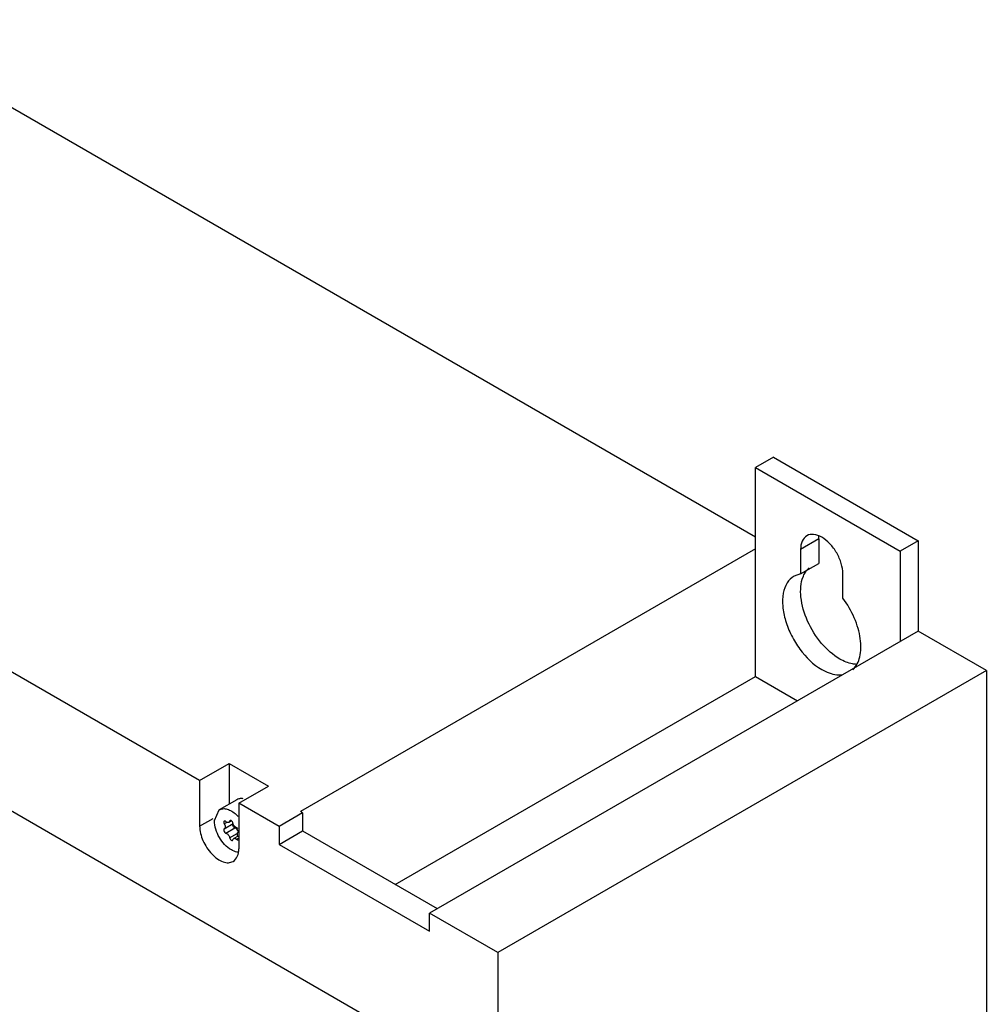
# Model space of a CAD drawing. Header units: millimetres. Extents: x 57 to 443, y 128 to 571.
# Tile 5 of 5: x 200 to 313, y 455 to 571. Entities that reach past the tile are written whole.
import ezdxf

# ---------------------------------------------------------------- set-up
doc = ezdxf.new("R2010")
doc.units = ezdxf.units.MM
doc.header["$LTSCALE"] = 45.402693
doc.layers.add('00_COMPONENTS_2', color=7, linetype='CONTINUOUS')

msp = doc.modelspace()

# ---------------------------------------------------------------- linework, layer by layer
at = {"layer": '00_COMPONENTS_2', "color": 7, "linetype": 'Continuous'}
for p, q in [((286.02, 509.86), (180.88, 570.56)), ((123.57, 521.14), (255.8, 444.8)), ((288.15, 519.25), (286.02, 518.02)), ((288.15, 519.25), (305.12, 509.45)), ((286.02, 493.53), (286.02, 518.02)), ((286.02, 518.02), (303, 508.22)), ((293.45, 509.65), (291.33, 508.43)), ((293.45, 509.65), (293.45, 506.78)), ((305.12, 509.45), (303, 508.22)), ((305.12, 509.45), (305.12, 498.85)), ((286.02, 508.49), (232.66, 477.68)), ((291.33, 508.43), (291.33, 505.55)), ((303, 508.22), (303, 497.63)), ((291.33, 505.55), (293.45, 506.78)), ((291.33, 505.55), (290.55, 505.28)), ((296.28, 502.69), (296.28, 505.57)), ((220.83, 481.32), (184.55, 502.26)), ((305.1, 498.85), (247.78, 465.76)), ((313.11, 494.22), (305.1, 498.85)), ((243.78, 469.13), (286.02, 493.53)), ((313.11, 494.22), (255.8, 461.13)), ((286.02, 493.53), (290.95, 490.68)), ((313.11, 494.22), (313.11, 451.93)), ((220.83, 481.32), (224.29, 483.32)), ((224.29, 483.32), (224.29, 478.55)), ((224.29, 483.32), (228.89, 480.67)), ((220.83, 481.32), (220.83, 475.97)), ((225.43, 478.67), (228.89, 480.67)), ((225.19, 479.07), (223.14, 477.89)), ((225.43, 478.67), (225.43, 473.32)), ((230.15, 475.94), (225.43, 478.67)), ((222.56, 476.61), (223.14, 477.89)), ((232.91, 477.53), (230.15, 475.94)), ((232.91, 477.53), (232.66, 477.68)), ((232.91, 477.53), (232.91, 475.41)), ((220.83, 475.97), (222.4, 476.88)), ((223.72, 476.22), (223.98, 476.38)), ((223.72, 475.64), (224.78, 476.26)), ((224.58, 476.59), (224.26, 476.4)), ((224.35, 476.54), (224.26, 476.4)), ((224.4, 476.62), (224.35, 476.54)), ((224.35, 476.54), (224.42, 476.58)), ((230.15, 475.94), (230.15, 473.82)), ((223.91, 475.15), (224.97, 475.76)), ((224.35, 474.6), (225.22, 475.11)), ((225.26, 474.77), (224.83, 474.52)), ((225.36, 475.28), (225.43, 475.31)), ((230.15, 473.82), (232.91, 475.41)), ((232.91, 475.41), (248.7, 466.29)), ((224.68, 474.3), (224.73, 474.38)), ((224.73, 474.38), (224.83, 474.52)), ((225.17, 474.42), (225.39, 474.55)), ((230.15, 473.82), (247.78, 463.64)), ((247.78, 463.64), (247.78, 465.76)), ((255.8, 461.13), (247.78, 465.76)), ((255.8, 461.13), (255.8, 444.8))]:
    msp.add_line(p, q, dxfattribs=at)
for centre, radius, start, end in [((294.69, 504), 3.31, 156.9498, 158.3357), ((222.4, 474.39), 4, 42.6556, 47.0855), ((226.08, 475.13), 0.84, 202.896, 210.8849)]:
    msp.add_arc(centre, radius, start, end, dxfattribs=at)
for points, knots in [([(292.05, 510.03), (291.82, 509.89), (291.41, 509.38), (291.33, 508.76), (291.33, 508.43)], [0, 0, 0, 0, 0.449166, 1, 1, 1, 1]), ([(293.8, 509.86), (293.51, 510.02), (292.93, 510.27), (292.29, 510.17), (292.05, 510.03)], [0, 0, 0, 0, 0.550833, 1, 1, 1, 1]), ([(296.28, 505.57), (296.28, 505.98), (296.13, 506.83), (295.6, 508.03), (294.82, 509.1), (294.15, 509.65), (293.8, 509.86)], [0, 0, 0, 0, 0.237254, 0.500001, 0.762748, 1, 1, 1, 1]), ([(291.65, 505.29), (291.69, 505.39), (291.86, 505.75), (292.12, 506.07), (292.34, 506.27)], [0, 0, 0, 0, 0.263818, 1, 1, 1, 1]), ([(290.55, 505.28), (290.23, 505.09), (289.64, 504.49), (289.21, 503.22), (289.17, 501.69), (289.52, 500.01), (290.21, 498.3), (291.48, 496.24), (292.8, 494.92), (293.8, 494.34)], [0, 0, 0, 0, 0.087104, 0.1867, 0.304249, 0.438237, 0.582928, 0.730423, 1, 1, 1, 1]), ([(295.92, 495.57), (295.11, 496.04), (293.62, 497.39), (292.05, 499.92), (291.23, 502.63), (291.33, 504.48), (291.62, 505.22)], [0, 0, 0, 0, 0.250652, 0.526817, 0.787604, 1, 1, 1, 1]), ([(297.45, 494.32), (297.87, 494.71), (298.29, 495.59), (298.43, 496.86), (298.35, 498), (298.09, 499.19), (297.49, 500.83), (296.82, 501.99), (296.28, 502.69)], [0, 0, 0, 0, 0.187989, 0.300511, 0.42565, 0.561613, 0.705306, 1, 1, 1, 1]), ([(297.9, 494.94), (297.74, 494.95), (297.05, 495.02), (296.39, 495.3), (295.92, 495.57)], [0, 0, 0, 0, 0.227833, 1, 1, 1, 1]), ([(293.8, 494.34), (294.01, 494.22), (294.77, 493.84), (295.67, 493.65), (296.28, 493.75)], [0, 0, 0, 0, 0.282637, 1, 1, 1, 1]), ([(225.94, 479.18), (225.89, 479.19), (225.71, 479.21), (225.53, 479.2), (225.41, 479.16)], [0, 0, 0, 0, 0.265001, 1, 1, 1, 1]), ([(223.14, 477.89), (223.27, 477.96), (223.58, 478.05), (224.1, 477.98), (224.63, 477.72), (224.96, 477.47), (225.12, 477.32)], [0, 0, 0, 0, 0.202786, 0.430875, 0.696818, 1, 1, 1, 1]), ([(220.83, 475.97), (220.83, 475.39), (221.15, 474.19), (221.98, 472.91), (222.86, 472.13), (223.53, 471.76), (224.18, 471.63), (224.59, 471.74), (224.75, 471.83)], [0, 0, 0, 0, 0.269904, 0.561308, 0.69545, 0.813135, 0.912853, 1, 1, 1, 1]), ([(224.55, 473.17), (223.96, 473.51), (223.03, 474.58), (222.56, 475.93), (222.56, 476.61)], [0, 0, 0, 0, 0.499703, 1, 1, 1, 1]), ([(223.72, 476.55), (223.69, 476.54), (223.66, 476.49), (223.66, 476.44), (223.66, 476.43)], [0, 0, 0, 0, 0.707775, 1, 1, 1, 1]), ([(223.83, 475.87), (223.83, 475.85), (223.82, 475.76), (223.77, 475.67), (223.72, 475.64)], [0, 0, 0, 0, 0.296909, 1, 1, 1, 1]), ([(224.1, 476.39), (224.08, 476.39), (224.01, 476.42), (223.95, 476.46), (223.91, 476.5)], [0, 0, 0, 0, 0.226513, 1, 1, 1, 1]), ([(224.56, 476.59), (224.55, 476.6), (224.5, 476.63), (224.44, 476.64), (224.4, 476.62)], [0, 0, 0, 0, 0.301874, 1, 1, 1, 1]), ([(225.17, 475.77), (225.16, 475.78), (225.09, 475.8), (225.03, 475.84), (224.98, 475.88)], [0, 0, 0, 0, 0.223303, 1, 1, 1, 1]), ([(223.72, 475.64), (223.69, 475.63), (223.66, 475.58), (223.66, 475.53), (223.66, 475.51)], [0, 0, 0, 0, 0.703091, 1, 1, 1, 1]), ([(223.66, 475.51), (223.66, 475.49), (223.67, 475.39), (223.73, 475.29), (223.78, 475.23)], [0, 0, 0, 0, 0.230266, 1, 1, 1, 1]), ([(223.78, 475.23), (223.81, 475.2), (223.85, 475.17), (223.9, 475.15), (223.91, 475.15)], [0, 0, 0, 0, 0.781161, 1, 1, 1, 1]), ([(223.91, 475.15), (224.02, 475.12), (224.22, 474.95), (224.33, 474.73), (224.35, 474.6)], [0, 0, 0, 0, 0.465061, 1, 1, 1, 1]), ([(225.16, 475.66), (225.15, 475.67), (225.09, 475.71), (225.02, 475.75), (224.97, 475.76)], [0, 0, 0, 0, 0.276593, 1, 1, 1, 1]), ([(225.3, 475.69), (225.27, 475.72), (225.23, 475.75), (225.18, 475.77), (225.17, 475.77)], [0, 0, 0, 0, 0.781161, 1, 1, 1, 1]), ([(225.26, 475.05), (225.26, 475.06), (225.26, 475.13), (225.28, 475.19), (225.31, 475.22)], [0, 0, 0, 0, 0.280676, 1, 1, 1, 1]), ([(224.35, 474.6), (224.36, 474.56), (224.4, 474.42), (224.59, 474.25), (224.68, 474.3)], [0, 0, 0, 0, 0.3029, 1, 1, 1, 1]), ([(224.83, 474.52), (224.85, 474.53), (224.97, 474.57), (225.1, 474.49), (225.17, 474.42)], [0, 0, 0, 0, 0.206827, 1, 1, 1, 1]), ([(225.4, 472.91), (225.33, 472.91), (225.04, 472.94), (224.75, 473.06), (224.55, 473.17)], [0, 0, 0, 0, 0.227653, 1, 1, 1, 1]), ([(224.75, 471.83), (224.97, 471.96), (225.35, 472.43), (225.43, 473.01), (225.43, 473.32)], [0, 0, 0, 0, 0.44917, 1, 1, 1, 1])]:
    msp.add_open_spline(points, degree=3, knots=knots, dxfattribs=at)
for points in [[(293.45, 509.65), (293.45, 509.77), (293.46, 509.89), (293.47, 510)], [(225.41, 479.16), (225.33, 479.14), (225.26, 479.11), (225.19, 479.07)], [(223.66, 476.43), (223.66, 476.36), (223.68, 476.28), (223.72, 476.22)], [(223.8, 476.56), (223.77, 476.57), (223.74, 476.57), (223.72, 476.55)], [(223.72, 476.22), (223.76, 476.15), (223.8, 476.07), (223.82, 475.99)], [(223.91, 476.5), (223.88, 476.53), (223.84, 476.55), (223.8, 476.56)], [(223.82, 475.99), (223.82, 475.95), (223.83, 475.91), (223.83, 475.87)], [(224.26, 476.4), (224.21, 476.37), (224.15, 476.37), (224.1, 476.39)], [(224.73, 476.32), (224.72, 476.42), (224.65, 476.53), (224.56, 476.59)], [(224.72, 476.13), (224.72, 476.16), (224.73, 476.2), (224.75, 476.23)], [(224.76, 475.96), (224.74, 476.01), (224.72, 476.07), (224.72, 476.13)], [(224.98, 475.88), (224.86, 475.99), (224.76, 476.15), (224.73, 476.32)], [(224.86, 475.83), (224.82, 475.87), (224.78, 475.91), (224.76, 475.96)], [(224.97, 475.76), (224.93, 475.77), (224.89, 475.8), (224.86, 475.83)], [(225.32, 475.46), (225.28, 475.53), (225.22, 475.6), (225.16, 475.66)], [(225.27, 474.93), (225.26, 474.97), (225.26, 475.01), (225.26, 475.05)], [(225.31, 474.8), (225.29, 474.84), (225.28, 474.89), (225.27, 474.93)], [(225.31, 475.22), (225.32, 475.25), (225.34, 475.26), (225.36, 475.28)], [(225.39, 475.29), (225.37, 475.35), (225.35, 475.4), (225.32, 475.46)], [(225.17, 474.42), (225.21, 474.39), (225.25, 474.36), (225.29, 474.35)], [(225.29, 474.35), (225.32, 474.35), (225.35, 474.35), (225.37, 474.37)]]:
    msp.add_open_spline(points, degree=3, dxfattribs=at)

doc.saveas('drawing.dxf')
